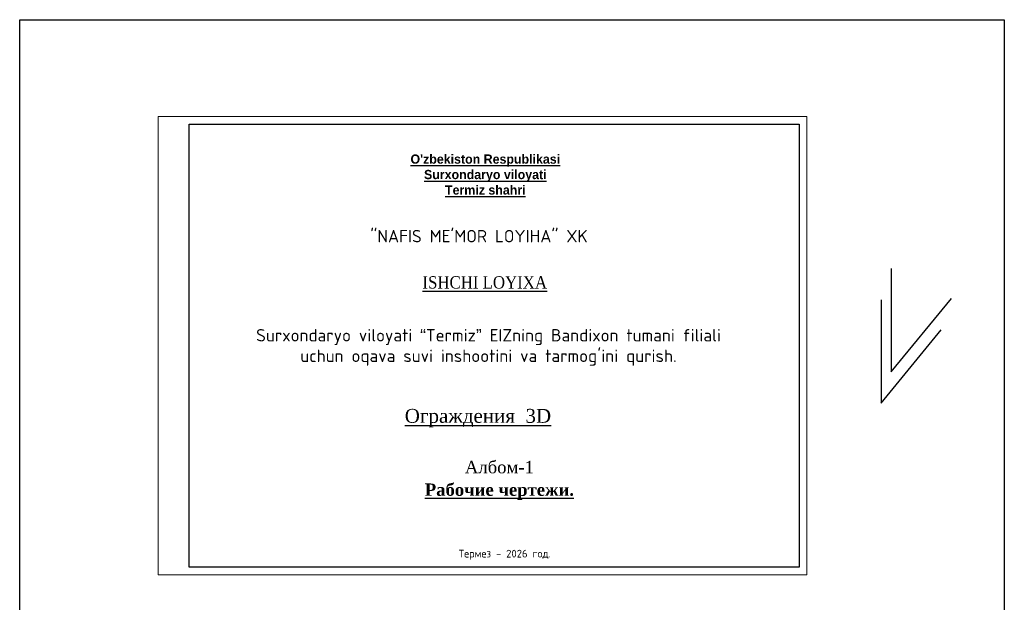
# Model space of a CAD drawing. Header units: inches. Extents: x 9403 to 10041, y 45 to 1090.
# Tile 41 of 41: x 9403 to 10041, y 713 to 1090. Entities that reach past the tile are written whole.
import ezdxf

# ---------------------------------------------------------------- set-up
doc = ezdxf.new("R2010")
doc.units = ezdxf.units.IN
doc.header["$MEASUREMENT"] = 0
doc.layers.add('Дераза', color=5, linetype='Continuous')
doc.layers.add('СТЕНА', color=7, linetype='Continuous', lineweight=30)
doc.styles.add('Times Nev Roman', font='times.ttf', dxfattribs={"width": 0.9})
doc.styles.add('tiyms', font='times.ttf')

msp = doc.modelspace()

# ---------------------------------------------------------------- linework, layer by layer
at = {"color": 3, "ltscale": 2}
for p, q in [((9967.567, 929.031), (9967.567, 862.169)), ((9961.003, 908.696), (9961.003, 841.833)), ((9967.567, 862.169), (10006.463, 909.595)), ((9961.003, 841.833), (9999.899, 889.259))]:
    msp.add_line(p, q, dxfattribs=at)
at = {"linetype": 'ByBlock'}
msp.add_lwpolyline([(9403.233, 1090.206), (10040.741, 1090.206), (10040.741, 45.459), (9403.233, 45.459)], close=True, dxfattribs=at)
at = {"layer": 'СТЕНА', "lineweight": 0}
msp.add_lwpolyline([(9492.931, 1027.611), (9912.931, 1027.611), (9912.931, 730.611), (9492.931, 730.611)], close=True, dxfattribs=at)
at = {"layer": 'СТЕНА', "lineweight": 30}
msp.add_lwpolyline([(9512.931, 1022.611), (9907.931, 1022.611), (9907.931, 735.611), (9512.931, 735.611)], close=True, dxfattribs=at)

# ---------------------------------------------------------------- texts
at = {"lineweight": 25, "ltscale": 5, "insert": (9704.7, 989.891), "char_height": 6, "width": 206.52053, "attachment_point": 5}
msp.add_mtext("{\\fPanRoman|b1|i0|c2|p2;\\LO'zbekiston Respublikasi\\PSurxondaryo viloyati\\PTermiz shahri}", dxfattribs=at)
for s, insert, char_height, width, attachment_point in [('{\\fISOCPEUR|b0|i0|c204|p34;"NAFIS ME\'MOR LOYIHA" XK \\fISOCPEUR|b0|i0|c0|p34;\\L }', (9630.225, 954.022), 8, 135.45368, 1), ('{\\fISOCPEUR|b0|i0|c204|p34;Surxondaryo viloyati “Termiz” EIZning Bandixon tumani filiali uchun oqava suvi inshootini va tarmog’ini qurish.}', (9706.766, 877.955), 8, 310.35819, 5), ('{\\fTimes New Roman|b1|i0|c204|p18;\\LРабочие чертежи.}', (9713.816, 784.549), 8, 114.19682, 5), ('{\\fISOCPEUR|b0|i0|c204|p34;Термез - 2026 год.}', (9687.461, 746.902), 5, 71.69596, 1)]:
    msp.add_mtext(s, dxfattribs=dict(insert=insert, char_height=char_height, width=width, attachment_point=attachment_point))
at = {"linetype": 'ByBlock', "insert": (9704.332, 920.028), "char_height": 8, "width": 93.45678, "attachment_point": 5, "style": 'Times Nev Roman'}
msp.add_mtext('{\\LISHCHI LOYIXA}', dxfattribs=at)
at = {"insert": (9713.816, 800.407), "char_height": 8, "width": 48.78061, "attachment_point": 5, "style": 'tiyms'}
msp.add_mtext('Aлбом-1', dxfattribs=at)
at = {"layer": 'Дераза', "ltscale": 25, "insert": (9699.922, 832.182), "char_height": 9, "width": 186.21645, "attachment_point": 5}
msp.add_mtext('{\\fTimes New Roman|b0|i0|c204|p18;\\L\\C0;Ограждения  3\\fTimes New Roman|b0|i0|c0|p18;D\\fTimes New Roman|b0|i0|c204|p18; }', dxfattribs=at)

doc.saveas('drawing.dxf')
